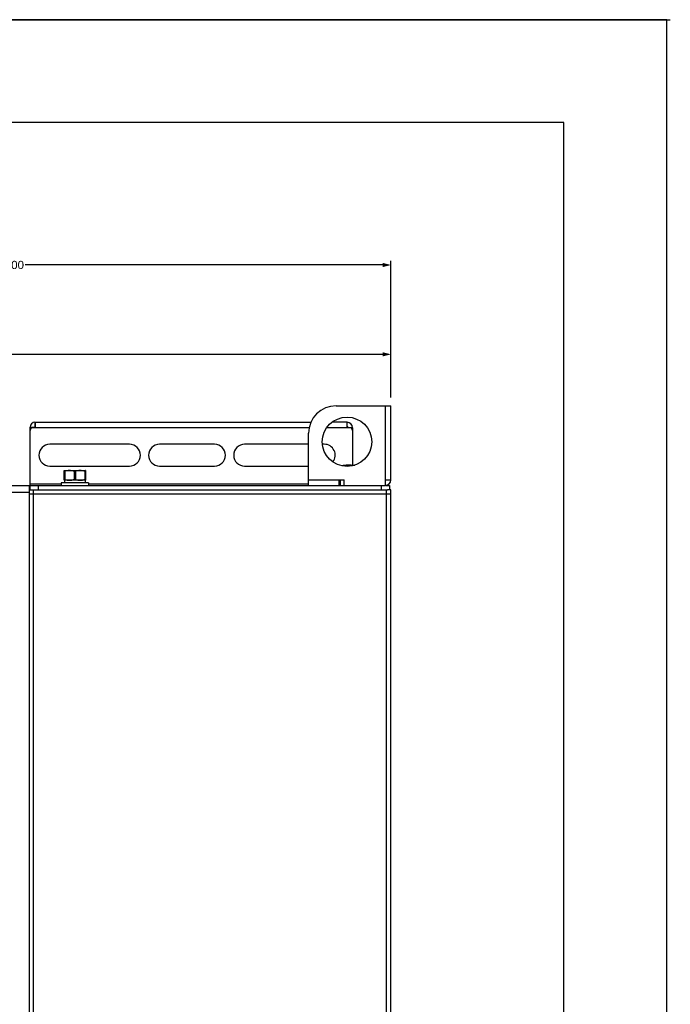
# Model space of a CAD drawing. Header units: millimetres. Extents: x 0 to 2125, y 1 to 1486.
# Tile 54 of 55: x 814 to 1051, y 1127 to 1486. Entities that reach past the tile are written whole.
import ezdxf

# ---------------------------------------------------------------- set-up
doc = ezdxf.new("R2010")
doc.units = ezdxf.units.MM
doc.header["$LTSCALE"] = 77.505185
doc.header["$PDMODE"] = 3
doc.header["$PDSIZE"] = 0.3125
doc.layers.get('0').update_dxf_attribs({"linetype": 'CONTINUOUS'})
doc.layers.get('Defpoints').update_dxf_attribs({"linetype": 'CONTINUOUS'})
doc.layers.add('DF', color=3, linetype='CONTINUOUS')
doc.layers.add('PD_DXF_FORMAT', color=7, linetype='CONTINUOUS')
doc.styles.get("Standard").update_dxf_attribs({"font": 'arial.ttf'})
doc.dimstyles.new('DIMSTYLE_1', dxfattribs={"dimtxt": 10, "dimasz": 3, "dimexe": 1.5, "dimexo": 3, "dimgap": 2.5, "dimtad": 1, "dimdec": 1, "dimlfac": 1.25, "dimzin": 0, "dimdsep": 46, "dimtxsty": 'Standard', "dimblk": '_FILLED', "dimblk1": '_FILLED', "dimblk2": '_FILLED', "dimcen": 0.09, "dimadec": 1, "dimazin": 0, "dimtp": 0.1, "dimtm": 0.1, "dimtfac": 1, "dimtdec": 1, "dimtofl": 0, "dimtmove": 0, "dimatfit": 3, "dimldrblk": '_FILLED', "dimfxl": 1, "dimtolj": 1, "dimtzin": 0, "dimarcsym": 0})
doc.dimstyles.get("Standard").update_dxf_attribs({"dimtxt": 3, "dimasz": 3, "dimexe": 1.5, "dimexo": 3, "dimtad": 1, "dimdec": 1, "dimzin": 0, "dimdsep": 46, "dimtxsty": 'Standard', "dimblk": '_FILLED', "dimblk1": '_FILLED', "dimblk2": '_FILLED', "dimcen": 0.09, "dimadec": 1, "dimazin": 0, "dimtol": 1, "dimtp": 0.1, "dimtm": 0.1, "dimtfac": 1, "dimtdec": 1, "dimtofl": 0, "dimtmove": 0, "dimatfit": 3, "dimldrblk": '_FILLED', "dimfxl": 1, "dimtolj": 1, "dimtzin": 0, "dimarcsym": 0})

# ---------------------------------------------------------------- blocks, each defined once
blk = doc.blocks.new('_FILLED')
at = {"color": 0, "linetype": 'ByBlock'}
blk.add_solid([(0, 0), (-1, 0.25), (-1, -0.25)], dxfattribs=at)
blk = doc.blocks.new('*D5')
at = {"color": 0, "linetype": 'Continuous', "lineweight": -2, "transparency": 16777216}
for p, q in [((649.45, 1228.54), (649.45, 1365.58)), ((946.45, 1364.08), (652.45, 1364.08)), ((949.45, 1348.33), (949.45, 1365.58))]:
    blk.add_line(p, q, dxfattribs=at)
at = {"layer": 'Defpoints', "color": 0, "linetype": 'Continuous', "transparency": 16777216}
for p in [(649.45, 1364.08), (949.45, 1345.33), (649.45, 1225.54)]:
    blk.add_point(p, dxfattribs=at)
at = {"color": 0, "linetype": 'Continuous', "lineweight": -2, "transparency": 16777216, "xscale": 3, "yscale": 3, "zscale": 3, "rotation": 180}
blk.add_blockref('_FILLED', (649.45, 1364.08), dxfattribs=at)
at = {"color": 0, "linetype": 'Continuous', "lineweight": -2, "transparency": 16777216, "xscale": 3, "yscale": 3, "zscale": 3}
blk.add_blockref('_FILLED', (949.45, 1364.08), dxfattribs=at)
at = {"color": 0, "linetype": 'Continuous', "transparency": 16777216, "insert": (799.68, 1379.91), "char_height": 10, "width": 10.0743, "attachment_point": 2, "line_spacing_factor": 0.9}
blk.add_mtext('\\A1;D', dxfattribs=at)
blk = doc.blocks.new('*D7')
at = {"color": 0, "lineweight": -2, "transparency": 16777216}
for p, q in [((649.45, 1228.54), (649.45, 1398.13)), ((652.45, 1396.63), (782.71, 1396.63)), ((946.45, 1396.63), (816.19, 1396.63)), ((949.45, 1348.33), (949.45, 1398.13))]:
    blk.add_line(p, q, dxfattribs=at)
at = {"layer": 'Defpoints', "color": 0, "transparency": 16777216}
for p in [(649.45, 1396.63), (949.45, 1345.33), (649.45, 1225.54)]:
    blk.add_point(p, dxfattribs=at)
at = {"color": 0, "lineweight": -2, "transparency": 16777216, "xscale": 3, "yscale": 3, "zscale": 3, "rotation": 180}
blk.add_blockref('_FILLED', (649.45, 1396.63), dxfattribs=at)
at = {"color": 0, "lineweight": -2, "transparency": 16777216, "xscale": 3, "yscale": 3, "zscale": 3}
blk.add_blockref('_FILLED', (949.45, 1396.63), dxfattribs=at)
at = {"color": 0, "transparency": 16777216, "insert": (799.45, 1396.63), "char_height": 3, "attachment_point": 5}
blk.add_mtext('\\A1;300.0000±0.1000', dxfattribs=at)

msp = doc.modelspace()

# ---------------------------------------------------------------- linework, layer by layer
for p, q in [((1050, 1486), (0, 1486)), ((1050, 1), (1050, 1486))]:
    msp.add_line(p, q)
at = {"linetype": 'Continuous'}
for p, q in [((929.45107, 1345.32716), (949.45107, 1345.32716)), ((947.45107, 1316.32716), (947.45107, 1345.32716)), ((949.45107, 1318.32716), (949.45107, 1345.32716)), ((819.75107, 1339.32716), (819.75107, 1337.72716)), ((819.75107, 1339.32716), (920.32282, 1339.32716)), ((819.95107, 1337.32716), (819.95107, 1339.32716)), ((933.45107, 1339.32716), (928.04633, 1339.32716)), ((933.45107, 1337.32716), (933.45107, 1339.32716)), ((817.95107, 1314.72716), (817.95107, 1337.52716)), ((817.95107, 1337.52716), (819.55107, 1337.52716)), ((919.67642, 1337.32716), (818.95107, 1337.32716)), ((819.55107, 1337.32716), (819.55107, 1337.52716)), ((819.75107, 1337.72716), (819.95107, 1337.72716)), ((919.45107, 1316.32716), (919.45107, 1335.32716)), ((935.45107, 1337.32716), (926.11724, 1337.32716)), ((935.45107, 1337.32716), (935.45107, 1323.72716)), ((854.15107, 1331.32716), (825.15107, 1331.32716)), ((885.15107, 1331.32716), (865.15107, 1331.32716)), ((919.45107, 1331.32716), (896.15107, 1331.32716)), ((925.15107, 1331.32716), (924.56956, 1331.32716)), ((932.04849, 1323.71155), (932.20107, 1323.72716)), ((932.05107, 1323.40725), (932.05107, 1323.71209)), ((932.20107, 1323.72716), (936.24719, 1323.72716)), ((825.15107, 1323.32716), (854.15107, 1323.32716)), ((830.34849, 1321.71155), (830.50107, 1321.72716)), ((830.35107, 1318.24222), (830.35107, 1321.71209)), ((830.50107, 1321.72716), (838.00107, 1321.72716)), ((830.60107, 1321.40725), (830.60107, 1318.54706)), ((834.00107, 1321.40725), (834.00107, 1318.54706)), ((834.50107, 1321.40725), (834.50107, 1318.54706)), ((837.90107, 1321.40725), (837.90107, 1318.54706)), ((838.15365, 1321.71155), (838.00107, 1321.72716)), ((838.15107, 1321.71209), (838.15107, 1318.24222)), ((865.15107, 1323.32716), (885.15107, 1323.32716)), ((896.15107, 1323.32716), (919.45107, 1323.32716)), ((932.30107, 1323.40725), (932.30107, 1323.37856)), ((829.30107, 1316.72716), (817.95107, 1316.72716)), ((829.30107, 1317.27716), (829.30107, 1316.32716)), ((839.20101, 1317.27716), (829.30113, 1317.27716)), ((830.50107, 1318.22716), (830.34842, 1318.24279)), ((830.50107, 1318.22716), (830.50107, 1317.27716)), ((838.00107, 1318.22716), (830.50107, 1318.22716)), ((838.00107, 1318.22716), (838.15372, 1318.24279)), ((838.00107, 1318.22716), (838.00107, 1317.27716)), ((839.20107, 1317.27716), (839.20107, 1316.32716)), ((919.45107, 1316.72716), (839.20107, 1316.72716)), ((919.45107, 1318.32716), (932.45107, 1318.32716)), ((930.45107, 1318.32716), (930.45107, 1316.32716)), ((930.95107, 1316.72716), (930.45107, 1316.72716)), ((930.95107, 1318.32716), (930.95107, 1316.32716)), ((932.45107, 1316.32716), (932.45107, 1318.32716)), ((947.45107, 1318.32716), (949.45107, 1318.32716)), ((655.15107, 1313.82716), (817.65107, 1313.82716)), ((655.95107, 1316.32716), (817.65107, 1316.32716)), ((817.65107, 1316.32716), (817.65107, 824.59457)), ((817.65107, 1316.32716), (932.45107, 1316.32716)), ((817.65107, 1314.72716), (818.66066, 1314.72716)), ((949.45107, 1313.12716), (817.65107, 1313.12716)), ((817.75107, 1314.72716), (817.75107, 1316.32716)), ((818.52402, 1314.72716), (948.24148, 1314.72716)), ((819.25107, 824.32716), (819.25107, 1314.72716)), ((820.95107, 1316.32716), (820.95107, 1314.72716)), ((932.45107, 1316.32716), (947.45107, 1316.32716)), ((945.95107, 1316.32716), (945.95107, 1314.72716)), ((947.71443, 1316.32716), (948.95107, 1316.32716)), ((947.85107, 824.32716), (947.85107, 1314.72716)), ((949.45107, 1314.72716), (948.24148, 1314.72716)), ((948.95107, 1316.32716), (948.95107, 1314.72716)), ((949.45107, 824.32716), (949.45107, 1314.72716))]:
    msp.add_line(p, q, dxfattribs=at)
msp.add_circle((933.45107, 1332.22716), 9, dxfattribs=at)
for centre, radius, start, end in [((929.45107, 1335.32716), 10, 90, 180), ((819.75107, 1337.52716), 1.8, 90, 180), ((933.45107, 1337.32716), 2, 0, 90), ((818.95107, 1336.32716), 1, 90, 180), ((819.75107, 1337.52716), 0.2, 90, 180), ((933.45107, 1337.32716), 0.4, 0, 90), ((934.45107, 1336.32716), 1, 0, 90), ((825.15107, 1327.32716), 4, 90, 270), ((854.15107, 1327.32716), 4, 270, 90), ((865.15107, 1327.32716), 4, 90, 270), ((885.15107, 1327.32716), 4, 270, 90), ((896.15107, 1327.32716), 4, 90, 270), ((925.15107, 1327.32716), 4, 322.7464126, 90), ((929.70468, 1326.91783), 4.36639, 305.9458423, 306.4863187), ((947.45107, 1318.32716), 2, 270, 0)]:
    msp.add_arc(centre, radius, start, end, dxfattribs=at)
for points, knots in [([(935.53914, 1323.50384), (935.41418, 1323.56426), (935.14551, 1323.64284), (934.73443, 1323.69303), (934.32207, 1323.71077), (933.90987, 1323.71361), (933.4977, 1323.70552), (933.08531, 1323.67631), (932.67597, 1323.60212), (932.41383, 1323.49047), (932.30107, 1323.40725)], [0, 0, 0, 0, 0.125698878, 0.250355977, 0.37480407, 0.499220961, 0.623644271, 0.748143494, 0.873081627, 1, 1, 1, 1]), ([(830.35107, 1321.40725), (830.35107, 1321.39492), (830.35321, 1321.37109), (830.36407, 1321.33842), (830.38553, 1321.31209), (830.42115, 1321.30296), (830.46141, 1321.31499), (830.5048, 1321.33888), (830.55192, 1321.37109), (830.58427, 1321.39485), (830.60107, 1321.40725)], [0, 0, 0, 0, 0.107056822, 0.205775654, 0.296012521, 0.388715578, 0.505491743, 0.651520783, 0.818798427, 1, 1, 1, 1]), ([(834.00107, 1321.40725), (833.88221, 1321.49498), (833.60397, 1321.60971), (833.1714, 1321.68191), (832.73605, 1321.7082), (832.30107, 1321.71402), (831.86609, 1321.7082), (831.43074, 1321.68191), (830.99817, 1321.60971), (830.71994, 1321.49498), (830.60107, 1321.40725)], [0, 0, 0, 0, 0.126642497, 0.251370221, 0.375714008, 0.500000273, 0.624286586, 0.748630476, 0.873358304, 1, 1, 1, 1]), ([(834.00107, 1321.40725), (834.01869, 1321.39425), (834.06499, 1321.36266), (834.14638, 1321.32047), (834.21592, 1321.30633), (834.25107, 1321.30633)], [0, 0, 0, 0, 0.240123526, 0.614400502, 1, 1, 1, 1]), ([(834.25107, 1321.30633), (834.27466, 1321.30633), (834.36584, 1321.31854), (834.44689, 1321.36727), (834.50107, 1321.40725)], [0, 0, 0, 0, 0.259379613, 1, 1, 1, 1]), ([(837.90107, 1321.40725), (837.78223, 1321.49496), (837.50404, 1321.60969), (837.0715, 1321.6819), (836.63613, 1321.7082), (836.20114, 1321.71402), (835.76615, 1321.7082), (835.33078, 1321.68192), (834.89819, 1321.60972), (834.61994, 1321.49498), (834.50107, 1321.40725)], [0, 0, 0, 0, 0.126614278, 0.251342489, 0.375689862, 0.499980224, 0.62427071, 0.748618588, 0.873350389, 1, 1, 1, 1]), ([(837.90107, 1321.40725), (837.91787, 1321.39485), (837.95022, 1321.37109), (837.99734, 1321.33888), (838.04073, 1321.31499), (838.08099, 1321.30296), (838.11661, 1321.31209), (838.13807, 1321.33842), (838.14893, 1321.37109), (838.15107, 1321.39492), (838.15107, 1321.40725)], [0, 0, 0, 0, 0.181201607, 0.348479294, 0.494508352, 0.611284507, 0.703987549, 0.794224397, 0.892943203, 1, 1, 1, 1]), ([(830.60107, 1318.54706), (830.58427, 1318.55946), (830.55192, 1318.58323), (830.5048, 1318.61543), (830.46141, 1318.63933), (830.42115, 1318.65136), (830.38553, 1318.64223), (830.36407, 1318.6159), (830.35321, 1318.58322), (830.35107, 1318.5594), (830.35107, 1318.54706)], [0, 0, 0, 0, 0.181201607, 0.348479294, 0.494508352, 0.611284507, 0.703987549, 0.794224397, 0.892943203, 1, 1, 1, 1]), ([(830.60107, 1318.54706), (830.71993, 1318.45934), (830.99817, 1318.34461), (831.43073, 1318.27241), (831.86608, 1318.24612), (832.30106, 1318.2403), (832.73603, 1318.24611), (833.17139, 1318.2724), (833.60396, 1318.34461), (833.8822, 1318.45934), (834.00107, 1318.54706)], [0, 0, 0, 0, 0.12664008, 0.251366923, 0.375710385, 0.499996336, 0.62428242, 0.748625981, 0.873353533, 1, 1, 1, 1]), ([(834.25107, 1318.64799), (834.22749, 1318.64799), (834.1363, 1318.63578), (834.05525, 1318.58705), (834.00107, 1318.54706)], [0, 0, 0, 0, 0.259379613, 1, 1, 1, 1]), ([(834.50107, 1318.54706), (834.48346, 1318.56006), (834.43715, 1318.59166), (834.35576, 1318.63385), (834.28623, 1318.64799), (834.25107, 1318.64799)], [0, 0, 0, 0, 0.240123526, 0.614400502, 1, 1, 1, 1]), ([(834.50107, 1318.54706), (834.61992, 1318.45935), (834.89814, 1318.34462), (835.33071, 1318.27241), (835.76609, 1318.24612), (836.20109, 1318.2403), (836.63609, 1318.24612), (837.07147, 1318.27241), (837.50402, 1318.34462), (837.78223, 1318.45936), (837.90107, 1318.54706)], [0, 0, 0, 0, 0.126626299, 0.251359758, 0.375711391, 0.5000055, 0.624299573, 0.74865073, 0.87338251, 1, 1, 1, 1]), ([(838.15107, 1318.54706), (838.15107, 1318.5594), (838.14893, 1318.58322), (838.13807, 1318.6159), (838.11661, 1318.64223), (838.08099, 1318.65136), (838.04073, 1318.63933), (837.99734, 1318.61543), (837.95022, 1318.58323), (837.91787, 1318.55946), (837.90107, 1318.54706)], [0, 0, 0, 0, 0.107056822, 0.205775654, 0.296012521, 0.388715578, 0.505491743, 0.651520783, 0.818798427, 1, 1, 1, 1])]:
    msp.add_open_spline(points, degree=3, knots=knots, dxfattribs=at)
at = {"layer": 'DF'}
for p, q in [((1012.5, 1448.5), (37.5, 1448.5)), ((1012.5, 38.5), (1012.5, 1448.5))]:
    msp.add_line(p, q, dxfattribs=at)
at = {"layer": 'PD_DXF_FORMAT', "color": 7, "linetype": 'Continuous'}
msp.add_line((0, 1486), (1051.25, 1486), dxfattribs=at)

# ---------------------------------------------------------------- dimensions: what is measured, and where the dimension line sits
dim = msp.add_linear_dim(base=(649.45107, 1396.63306), p1=(949.45107, 1345.32716), p2=(649.45107, 1225.53729), dimstyle='Standard', override={"dimtad": 0, "dimtih": 1, "dimtoh": 1, "dimdec": 4, "dimcen": 12.682667, "dimadec": 0, "dimtdec": 4})
dim.commit()
dim.dimension.update_dxf_attribs({"geometry": '*D7', "text_midpoint": (799.45107, 1396.63306)})
at = {"linetype": 'Continuous'}
dim = msp.add_linear_dim(base=(649.45107, 1364.07716), p1=(949.45107, 1345.32716), p2=(649.45107, 1225.53729), angle=180, text='D', dimstyle='DIMSTYLE_1', dxfattribs=at)
dim.commit()
dim.dimension.update_dxf_attribs({"geometry": '*D5', "text_midpoint": (799.68341, 1364.07716), "dimtype": 160})

doc.saveas('drawing.dxf')
